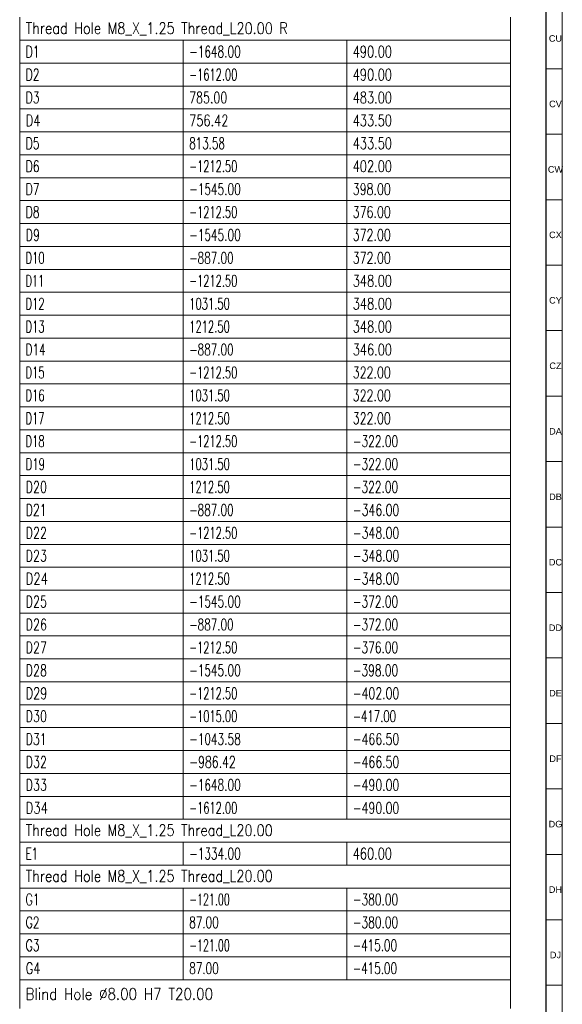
# Model space of a CAD drawing. Header units: millimetres. Extents: x -34 to 6620, y -230 to 4700.
# Tile 188 of 216: x 6452 to 6618, y 2584 to 2885. Entities that reach past the tile are written whole.
import ezdxf

# ---------------------------------------------------------------- set-up
doc = ezdxf.new("R2010")
doc.units = ezdxf.units.MM
doc.layers.add('1', color=7, linetype='Continuous', true_color=0xffffff)
doc.styles.add('Arial Unicode MS', font='Arial Unicode MS')
doc.styles.add('latin_extended', font='simplex.shx')

# ---------------------------------------------------------------- blocks, each defined once
blk = doc.blocks.new('TabularNote4')
at = {"layer": '1', "color": 163, "linetype": 'Continuous', "lineweight": 18}
for p, q in [((6452.106456, 2885.712114), (6452.106456, 2878.712114)), ((6602.106456, 2885.712114), (6602.106456, 2878.712114)), ((6452.106456, 2878.712114), (6502.106456, 2878.712114)), ((6452.106456, 2878.712114), (6452.106456, 2871.712114)), ((6502.106456, 2878.712114), (6552.106456, 2878.712114)), ((6502.106456, 2878.712114), (6502.106456, 2871.712114)), ((6552.106456, 2878.712114), (6602.106456, 2878.712114)), ((6552.106456, 2878.712114), (6552.106456, 2871.712114)), ((6602.106456, 2878.712114), (6602.106456, 2871.712114)), ((6452.106456, 2871.712114), (6502.106456, 2871.712114)), ((6452.106456, 2871.712114), (6452.106456, 2864.712114)), ((6502.106456, 2871.712114), (6552.106456, 2871.712114)), ((6502.106456, 2871.712114), (6502.106456, 2864.712114)), ((6552.106456, 2871.712114), (6602.106456, 2871.712114)), ((6552.106456, 2871.712114), (6552.106456, 2864.712114)), ((6602.106456, 2871.712114), (6602.106456, 2864.712114)), ((6452.106456, 2864.712114), (6502.106456, 2864.712114)), ((6452.106456, 2864.712114), (6452.106456, 2857.712114)), ((6502.106456, 2864.712114), (6552.106456, 2864.712114)), ((6502.106456, 2864.712114), (6502.106456, 2857.712114)), ((6552.106456, 2864.712114), (6602.106456, 2864.712114)), ((6552.106456, 2864.712114), (6552.106456, 2857.712114)), ((6602.106456, 2864.712114), (6602.106456, 2857.712114)), ((6452.106456, 2857.712114), (6502.106456, 2857.712114)), ((6452.106456, 2857.712114), (6452.106456, 2850.712114)), ((6502.106456, 2857.712114), (6552.106456, 2857.712114)), ((6502.106456, 2857.712114), (6502.106456, 2850.712114)), ((6552.106456, 2857.712114), (6602.106456, 2857.712114)), ((6552.106456, 2857.712114), (6552.106456, 2850.712114)), ((6602.106456, 2857.712114), (6602.106456, 2850.712114)), ((6452.106456, 2850.712114), (6502.106456, 2850.712114)), ((6452.106456, 2850.712114), (6452.106456, 2843.712114)), ((6502.106456, 2850.712114), (6552.106456, 2850.712114)), ((6502.106456, 2850.712114), (6502.106456, 2843.712114)), ((6552.106456, 2850.712114), (6602.106456, 2850.712114)), ((6552.106456, 2850.712114), (6552.106456, 2843.712114)), ((6602.106456, 2850.712114), (6602.106456, 2843.712114)), ((6452.106456, 2843.712114), (6502.106456, 2843.712114)), ((6452.106456, 2843.712114), (6452.106456, 2836.712114)), ((6502.106456, 2843.712114), (6552.106456, 2843.712114)), ((6502.106456, 2843.712114), (6502.106456, 2836.712114)), ((6552.106456, 2843.712114), (6602.106456, 2843.712114)), ((6552.106456, 2843.712114), (6552.106456, 2836.712114)), ((6602.106456, 2843.712114), (6602.106456, 2836.712114)), ((6452.106456, 2836.712114), (6502.106456, 2836.712114)), ((6452.106456, 2836.712114), (6452.106456, 2829.712114)), ((6502.106456, 2836.712114), (6552.106456, 2836.712114)), ((6502.106456, 2836.712114), (6502.106456, 2829.712114)), ((6552.106456, 2836.712114), (6602.106456, 2836.712114)), ((6552.106456, 2836.712114), (6552.106456, 2829.712114)), ((6602.106456, 2836.712114), (6602.106456, 2829.712114)), ((6452.106456, 2829.712114), (6502.106456, 2829.712114)), ((6452.106456, 2829.712114), (6452.106456, 2822.712114)), ((6502.106456, 2829.712114), (6552.106456, 2829.712114)), ((6502.106456, 2829.712114), (6502.106456, 2822.712114)), ((6552.106456, 2829.712114), (6602.106456, 2829.712114)), ((6552.106456, 2829.712114), (6552.106456, 2822.712114)), ((6602.106456, 2829.712114), (6602.106456, 2822.712114)), ((6452.106456, 2822.712114), (6502.106456, 2822.712114)), ((6452.106456, 2822.712114), (6452.106456, 2815.712114)), ((6502.106456, 2822.712114), (6552.106456, 2822.712114)), ((6502.106456, 2822.712114), (6502.106456, 2815.712114)), ((6552.106456, 2822.712114), (6602.106456, 2822.712114)), ((6552.106456, 2822.712114), (6552.106456, 2815.712114)), ((6602.106456, 2822.712114), (6602.106456, 2815.712114)), ((6452.106456, 2815.712114), (6502.106456, 2815.712114)), ((6452.106456, 2815.712114), (6452.106456, 2808.712114)), ((6502.106456, 2815.712114), (6552.106456, 2815.712114)), ((6502.106456, 2815.712114), (6502.106456, 2808.712114)), ((6552.106456, 2815.712114), (6602.106456, 2815.712114)), ((6552.106456, 2815.712114), (6552.106456, 2808.712114)), ((6602.106456, 2815.712114), (6602.106456, 2808.712114)), ((6452.106456, 2808.712114), (6502.106456, 2808.712114)), ((6452.106456, 2808.712114), (6452.106456, 2801.712114)), ((6502.106456, 2808.712114), (6552.106456, 2808.712114)), ((6502.106456, 2808.712114), (6502.106456, 2801.712114)), ((6552.106456, 2808.712114), (6602.106456, 2808.712114)), ((6552.106456, 2808.712114), (6552.106456, 2801.712114)), ((6602.106456, 2808.712114), (6602.106456, 2801.712114)), ((6452.106456, 2801.712114), (6502.106456, 2801.712114)), ((6452.106456, 2801.712114), (6452.106456, 2794.712114)), ((6502.106456, 2801.712114), (6552.106456, 2801.712114)), ((6502.106456, 2801.712114), (6502.106456, 2794.712114)), ((6552.106456, 2801.712114), (6602.106456, 2801.712114)), ((6552.106456, 2801.712114), (6552.106456, 2794.712114)), ((6602.106456, 2801.712114), (6602.106456, 2794.712114)), ((6452.106456, 2794.712114), (6502.106456, 2794.712114)), ((6452.106456, 2794.712114), (6452.106456, 2787.712114)), ((6502.106456, 2794.712114), (6552.106456, 2794.712114)), ((6502.106456, 2794.712114), (6502.106456, 2787.712114)), ((6552.106456, 2794.712114), (6602.106456, 2794.712114)), ((6552.106456, 2794.712114), (6552.106456, 2787.712114)), ((6602.106456, 2794.712114), (6602.106456, 2787.712114)), ((6452.106456, 2787.712114), (6502.106456, 2787.712114)), ((6452.106456, 2787.712114), (6452.106456, 2780.712114)), ((6502.106456, 2787.712114), (6552.106456, 2787.712114)), ((6502.106456, 2787.712114), (6502.106456, 2780.712114)), ((6552.106456, 2787.712114), (6602.106456, 2787.712114)), ((6552.106456, 2787.712114), (6552.106456, 2780.712114)), ((6602.106456, 2787.712114), (6602.106456, 2780.712114)), ((6452.106456, 2780.712114), (6502.106456, 2780.712114)), ((6452.106456, 2780.712114), (6452.106456, 2773.712114)), ((6502.106456, 2780.712114), (6552.106456, 2780.712114)), ((6502.106456, 2780.712114), (6502.106456, 2773.712114)), ((6552.106456, 2780.712114), (6602.106456, 2780.712114)), ((6552.106456, 2780.712114), (6552.106456, 2773.712114)), ((6602.106456, 2780.712114), (6602.106456, 2773.712114)), ((6452.106456, 2773.712114), (6502.106456, 2773.712114)), ((6452.106456, 2773.712114), (6452.106456, 2766.712114)), ((6502.106456, 2773.712114), (6552.106456, 2773.712114)), ((6502.106456, 2773.712114), (6502.106456, 2766.712114)), ((6552.106456, 2773.712114), (6602.106456, 2773.712114)), ((6552.106456, 2773.712114), (6552.106456, 2766.712114)), ((6602.106456, 2773.712114), (6602.106456, 2766.712114)), ((6452.106456, 2766.712114), (6502.106456, 2766.712114)), ((6452.106456, 2766.712114), (6452.106456, 2759.712114)), ((6502.106456, 2766.712114), (6552.106456, 2766.712114)), ((6502.106456, 2766.712114), (6502.106456, 2759.712114)), ((6552.106456, 2766.712114), (6602.106456, 2766.712114)), ((6552.106456, 2766.712114), (6552.106456, 2759.712114)), ((6602.106456, 2766.712114), (6602.106456, 2759.712114)), ((6452.106456, 2759.712114), (6502.106456, 2759.712114)), ((6452.106456, 2759.712114), (6452.106456, 2752.712114)), ((6502.106456, 2759.712114), (6552.106456, 2759.712114)), ((6502.106456, 2759.712114), (6502.106456, 2752.712114)), ((6552.106456, 2759.712114), (6602.106456, 2759.712114)), ((6552.106456, 2759.712114), (6552.106456, 2752.712114)), ((6602.106456, 2759.712114), (6602.106456, 2752.712114)), ((6452.106456, 2752.712114), (6502.106456, 2752.712114)), ((6452.106456, 2752.712114), (6452.106456, 2745.712114)), ((6502.106456, 2752.712114), (6552.106456, 2752.712114)), ((6502.106456, 2752.712114), (6502.106456, 2745.712114)), ((6552.106456, 2752.712114), (6602.106456, 2752.712114)), ((6552.106456, 2752.712114), (6552.106456, 2745.712114)), ((6602.106456, 2752.712114), (6602.106456, 2745.712114)), ((6452.106456, 2745.712114), (6502.106456, 2745.712114)), ((6452.106456, 2745.712114), (6452.106456, 2738.712114)), ((6502.106456, 2745.712114), (6552.106456, 2745.712114)), ((6502.106456, 2745.712114), (6502.106456, 2738.712114)), ((6552.106456, 2745.712114), (6602.106456, 2745.712114)), ((6552.106456, 2745.712114), (6552.106456, 2738.712114)), ((6602.106456, 2745.712114), (6602.106456, 2738.712114)), ((6452.106456, 2738.712114), (6502.106456, 2738.712114)), ((6452.106456, 2738.712114), (6452.106456, 2731.712114)), ((6502.106456, 2738.712114), (6552.106456, 2738.712114)), ((6502.106456, 2738.712114), (6502.106456, 2731.712114)), ((6552.106456, 2738.712114), (6602.106456, 2738.712114)), ((6552.106456, 2738.712114), (6552.106456, 2731.712114)), ((6602.106456, 2738.712114), (6602.106456, 2731.712114)), ((6452.106456, 2731.712114), (6502.106456, 2731.712114)), ((6452.106456, 2731.712114), (6452.106456, 2724.712114)), ((6502.106456, 2731.712114), (6552.106456, 2731.712114)), ((6502.106456, 2731.712114), (6502.106456, 2724.712114)), ((6552.106456, 2731.712114), (6602.106456, 2731.712114)), ((6552.106456, 2731.712114), (6552.106456, 2724.712114)), ((6602.106456, 2731.712114), (6602.106456, 2724.712114)), ((6452.106456, 2724.712114), (6502.106456, 2724.712114)), ((6452.106456, 2724.712114), (6452.106456, 2717.712114)), ((6502.106456, 2724.712114), (6552.106456, 2724.712114)), ((6502.106456, 2724.712114), (6502.106456, 2717.712114)), ((6552.106456, 2724.712114), (6602.106456, 2724.712114)), ((6552.106456, 2724.712114), (6552.106456, 2717.712114)), ((6602.106456, 2724.712114), (6602.106456, 2717.712114)), ((6452.106456, 2717.712114), (6502.106456, 2717.712114)), ((6452.106456, 2717.712114), (6452.106456, 2710.712114)), ((6502.106456, 2717.712114), (6552.106456, 2717.712114)), ((6502.106456, 2717.712114), (6502.106456, 2710.712114)), ((6552.106456, 2717.712114), (6602.106456, 2717.712114)), ((6552.106456, 2717.712114), (6552.106456, 2710.712114)), ((6602.106456, 2717.712114), (6602.106456, 2710.712114)), ((6452.106456, 2710.712114), (6502.106456, 2710.712114)), ((6452.106456, 2710.712114), (6452.106456, 2703.712114)), ((6502.106456, 2710.712114), (6552.106456, 2710.712114)), ((6502.106456, 2710.712114), (6502.106456, 2703.712114)), ((6552.106456, 2710.712114), (6602.106456, 2710.712114)), ((6552.106456, 2710.712114), (6552.106456, 2703.712114)), ((6602.106456, 2710.712114), (6602.106456, 2703.712114)), ((6452.106456, 2703.712114), (6502.106456, 2703.712114)), ((6452.106456, 2703.712114), (6452.106456, 2696.712114)), ((6502.106456, 2703.712114), (6552.106456, 2703.712114)), ((6502.106456, 2703.712114), (6502.106456, 2696.712114)), ((6552.106456, 2703.712114), (6602.106456, 2703.712114)), ((6552.106456, 2703.712114), (6552.106456, 2696.712114)), ((6602.106456, 2703.712114), (6602.106456, 2696.712114)), ((6452.106456, 2696.712114), (6502.106456, 2696.712114)), ((6452.106456, 2696.712114), (6452.106456, 2689.712114)), ((6502.106456, 2696.712114), (6552.106456, 2696.712114)), ((6502.106456, 2696.712114), (6502.106456, 2689.712114)), ((6552.106456, 2696.712114), (6602.106456, 2696.712114)), ((6552.106456, 2696.712114), (6552.106456, 2689.712114)), ((6602.106456, 2696.712114), (6602.106456, 2689.712114)), ((6452.106456, 2689.712114), (6502.106456, 2689.712114)), ((6452.106456, 2689.712114), (6452.106456, 2682.712114)), ((6502.106456, 2689.712114), (6552.106456, 2689.712114)), ((6502.106456, 2689.712114), (6502.106456, 2682.712114)), ((6552.106456, 2689.712114), (6602.106456, 2689.712114)), ((6552.106456, 2689.712114), (6552.106456, 2682.712114)), ((6602.106456, 2689.712114), (6602.106456, 2682.712114)), ((6452.106456, 2682.712114), (6502.106456, 2682.712114)), ((6452.106456, 2682.712114), (6452.106456, 2675.712114)), ((6502.106456, 2682.712114), (6552.106456, 2682.712114)), ((6502.106456, 2682.712114), (6502.106456, 2675.712114)), ((6552.106456, 2682.712114), (6602.106456, 2682.712114)), ((6552.106456, 2682.712114), (6552.106456, 2675.712114)), ((6602.106456, 2682.712114), (6602.106456, 2675.712114)), ((6452.106456, 2675.712114), (6502.106456, 2675.712114)), ((6452.106456, 2675.712114), (6452.106456, 2668.712114)), ((6502.106456, 2675.712114), (6552.106456, 2675.712114)), ((6502.106456, 2675.712114), (6502.106456, 2668.712114)), ((6552.106456, 2675.712114), (6602.106456, 2675.712114)), ((6552.106456, 2675.712114), (6552.106456, 2668.712114)), ((6602.106456, 2675.712114), (6602.106456, 2668.712114)), ((6452.106456, 2668.712114), (6502.106456, 2668.712114)), ((6452.106456, 2668.712114), (6452.106456, 2661.712114)), ((6502.106456, 2668.712114), (6552.106456, 2668.712114)), ((6502.106456, 2668.712114), (6502.106456, 2661.712114)), ((6552.106456, 2668.712114), (6602.106456, 2668.712114)), ((6552.106456, 2668.712114), (6552.106456, 2661.712114)), ((6602.106456, 2668.712114), (6602.106456, 2661.712114)), ((6452.106456, 2661.712114), (6502.106456, 2661.712114)), ((6452.106456, 2661.712114), (6452.106456, 2654.712114)), ((6502.106456, 2661.712114), (6552.106456, 2661.712114)), ((6502.106456, 2661.712114), (6502.106456, 2654.712114)), ((6552.106456, 2661.712114), (6602.106456, 2661.712114)), ((6552.106456, 2661.712114), (6552.106456, 2654.712114)), ((6602.106456, 2661.712114), (6602.106456, 2654.712114)), ((6452.106456, 2654.712114), (6502.106456, 2654.712114)), ((6452.106456, 2654.712114), (6452.106456, 2647.712114)), ((6502.106456, 2654.712114), (6552.106456, 2654.712114)), ((6502.106456, 2654.712114), (6502.106456, 2647.712114)), ((6552.106456, 2654.712114), (6602.106456, 2654.712114)), ((6552.106456, 2654.712114), (6552.106456, 2647.712114)), ((6602.106456, 2654.712114), (6602.106456, 2647.712114)), ((6452.106456, 2647.712114), (6502.106456, 2647.712114)), ((6452.106456, 2647.712114), (6452.106456, 2640.712114)), ((6502.106456, 2647.712114), (6552.106456, 2647.712114)), ((6502.106456, 2647.712114), (6502.106456, 2640.712114)), ((6552.106456, 2647.712114), (6602.106456, 2647.712114)), ((6552.106456, 2647.712114), (6552.106456, 2640.712114)), ((6602.106456, 2647.712114), (6602.106456, 2640.712114)), ((6452.106456, 2640.712114), (6502.106456, 2640.712114)), ((6452.106456, 2640.712114), (6452.106456, 2633.712114)), ((6502.106456, 2640.712114), (6552.106456, 2640.712114)), ((6552.106456, 2640.712114), (6602.106456, 2640.712114)), ((6602.106456, 2640.712114), (6602.106456, 2633.712114)), ((6452.106456, 2633.712114), (6502.106456, 2633.712114)), ((6452.106456, 2633.712114), (6452.106456, 2626.712114)), ((6502.106456, 2633.712114), (6552.106456, 2633.712114)), ((6502.106456, 2633.712114), (6502.106456, 2626.712114)), ((6552.106456, 2633.712114), (6602.106456, 2633.712114)), ((6552.106456, 2633.712114), (6552.106456, 2626.712114)), ((6602.106456, 2633.712114), (6602.106456, 2626.712114)), ((6452.106456, 2626.712114), (6502.106456, 2626.712114)), ((6452.106456, 2626.712114), (6452.106456, 2619.712114)), ((6502.106456, 2626.712114), (6552.106456, 2626.712114)), ((6552.106456, 2626.712114), (6602.106456, 2626.712114)), ((6602.106456, 2626.712114), (6602.106456, 2619.712114)), ((6452.106456, 2619.712114), (6502.106456, 2619.712114)), ((6452.106456, 2619.712114), (6452.106456, 2612.712114)), ((6502.106456, 2619.712114), (6552.106456, 2619.712114)), ((6502.106456, 2619.712114), (6502.106456, 2612.712114)), ((6552.106456, 2619.712114), (6602.106456, 2619.712114)), ((6552.106456, 2619.712114), (6552.106456, 2612.712114)), ((6602.106456, 2619.712114), (6602.106456, 2612.712114)), ((6452.106456, 2612.712114), (6502.106456, 2612.712114)), ((6452.106456, 2612.712114), (6452.106456, 2605.712114)), ((6502.106456, 2612.712114), (6552.106456, 2612.712114)), ((6502.106456, 2612.712114), (6502.106456, 2605.712114)), ((6552.106456, 2612.712114), (6602.106456, 2612.712114)), ((6552.106456, 2612.712114), (6552.106456, 2605.712114)), ((6602.106456, 2612.712114), (6602.106456, 2605.712114)), ((6452.106456, 2605.712114), (6502.106456, 2605.712114)), ((6452.106456, 2605.712114), (6452.106456, 2598.712114)), ((6502.106456, 2605.712114), (6552.106456, 2605.712114)), ((6502.106456, 2605.712114), (6502.106456, 2598.712114)), ((6552.106456, 2605.712114), (6602.106456, 2605.712114)), ((6552.106456, 2605.712114), (6552.106456, 2598.712114)), ((6602.106456, 2605.712114), (6602.106456, 2598.712114)), ((6452.106456, 2598.712114), (6502.106456, 2598.712114)), ((6452.106456, 2598.712114), (6452.106456, 2591.712114)), ((6502.106456, 2598.712114), (6552.106456, 2598.712114)), ((6502.106456, 2598.712114), (6502.106456, 2591.712114)), ((6552.106456, 2598.712114), (6602.106456, 2598.712114)), ((6552.106456, 2598.712114), (6552.106456, 2591.712114)), ((6602.106456, 2598.712114), (6602.106456, 2591.712114)), ((6452.106456, 2591.712114), (6502.106456, 2591.712114)), ((6452.106456, 2591.712114), (6452.106456, 2582.962114)), ((6502.106456, 2591.712114), (6552.106456, 2591.712114)), ((6552.106456, 2591.712114), (6602.106456, 2591.712114)), ((6602.106456, 2591.712114), (6602.106456, 2582.962114))]:
    blk.add_line(p, q, dxfattribs=at)
at = {"layer": '1', "color": 2, "linetype": 'Continuous', "lineweight": 13, "char_height": 3.5, "attachment_point": 4, "line_spacing_factor": 0.963855, "style": 'latin_extended'}
for s, insert in [('\\W0.8233;Thread Hole M8_X_1.25 Thread_L20.00 R', (6453.923956, 2882.212114)), ('\\W0.6870;D1', (6453.923956, 2875.212114)), ('\\W0.6734;-1648.00', (6503.923956, 2875.212114)), ('\\W0.7268;490.00', (6553.923956, 2875.212114)), ('\\W0.6994;D2', (6453.923956, 2868.212114)), ('\\W0.6284;-1612.00', (6503.923956, 2868.212114)), ('\\W0.7268;490.00', (6553.923956, 2868.212114)), ('\\W0.6994;D3', (6453.923956, 2861.212114)), ('\\W0.7053;785.00', (6503.923956, 2861.212114)), ('\\W0.7268;483.00', (6553.923956, 2861.212114)), ('\\W0.7404;D4', (6453.923956, 2854.212114)), ('\\W0.7268;756.42', (6503.923956, 2854.212114)), ('\\W0.7268;433.50', (6553.923956, 2854.212114)), ('\\W0.6994;D5', (6453.923956, 2847.212114)), ('\\W0.6624;813.58', (6503.923956, 2847.212114)), ('\\W0.7268;433.50', (6553.923956, 2847.212114)), ('\\W0.6994;D6', (6453.923956, 2840.212114)), ('\\W0.6284;-1212.50', (6503.923956, 2840.212114)), ('\\W0.7268;402.00', (6553.923956, 2840.212114)), ('\\W0.6994;D7', (6453.923956, 2833.212114)), ('\\W0.6734;-1545.00', (6503.923956, 2833.212114)), ('\\W0.7053;398.00', (6553.923956, 2833.212114)), ('\\W0.6994;D8', (6453.923956, 2826.212114)), ('\\W0.6284;-1212.50', (6503.923956, 2826.212114)), ('\\W0.7053;376.00', (6553.923956, 2826.212114)), ('\\W0.7183;D9', (6453.923956, 2819.212114)), ('\\W0.6734;-1545.00', (6503.923956, 2819.212114)), ('\\W0.7053;372.00', (6553.923956, 2819.212114)), ('\\W0.6336;D10', (6453.923956, 2812.212114)), ('\\W0.6661;-887.00', (6503.923956, 2812.212114)), ('\\W0.7053;372.00', (6553.923956, 2812.212114)), ('\\W0.6184;D11', (6453.923956, 2805.212114)), ('\\W0.6284;-1212.50', (6503.923956, 2805.212114)), ('\\W0.7268;348.00', (6553.923956, 2805.212114)), ('\\W0.6336;D12', (6453.923956, 2798.212114)), ('\\W0.6382;1031.50', (6503.923956, 2798.212114)), ('\\W0.7268;348.00', (6553.923956, 2798.212114)), ('\\W0.6336;D13', (6453.923956, 2791.212114)), ('\\W0.6382;1212.50', (6503.923956, 2791.212114)), ('\\W0.7268;348.00', (6553.923956, 2791.212114)), ('\\W0.6674;D14', (6453.923956, 2784.212114)), ('\\W0.6661;-887.00', (6503.923956, 2784.212114)), ('\\W0.7268;346.00', (6553.923956, 2784.212114)), ('\\W0.6336;D15', (6453.923956, 2777.212114)), ('\\W0.6284;-1212.50', (6503.923956, 2777.212114)), ('\\W0.7053;322.00', (6553.923956, 2777.212114)), ('\\W0.6336;D16', (6453.923956, 2770.212114)), ('\\W0.6382;1031.50', (6503.923956, 2770.212114)), ('\\W0.7053;322.00', (6553.923956, 2770.212114)), ('\\W0.6336;D17', (6453.923956, 2763.212114)), ('\\W0.6382;1212.50', (6503.923956, 2763.212114)), ('\\W0.7053;322.00', (6553.923956, 2763.212114)), ('\\W0.6336;D18', (6453.923956, 2756.212114)), ('\\W0.6284;-1212.50', (6503.923956, 2756.212114)), ('\\W0.6809;-322.00', (6553.923956, 2756.212114)), ('\\W0.6447;D19', (6453.923956, 2749.212114)), ('\\W0.6382;1031.50', (6503.923956, 2749.212114)), ('\\W0.6809;-322.00', (6553.923956, 2749.212114)), ('\\W0.7128;D20', (6453.923956, 2742.212114)), ('\\W0.6382;1212.50', (6503.923956, 2742.212114)), ('\\W0.6809;-322.00', (6553.923956, 2742.212114)), ('\\W0.7067;D21', (6453.923956, 2735.212114)), ('\\W0.6661;-887.00', (6503.923956, 2735.212114)), ('\\W0.6982;-346.00', (6553.923956, 2735.212114)), ('\\W0.7128;D22', (6453.923956, 2728.212114)), ('\\W0.6284;-1212.50', (6503.923956, 2728.212114)), ('\\W0.6982;-348.00', (6553.923956, 2728.212114)), ('\\W0.7128;D23', (6453.923956, 2721.212114)), ('\\W0.6382;1031.50', (6503.923956, 2721.212114)), ('\\W0.6982;-348.00', (6553.923956, 2721.212114)), ('\\W0.7452;D24', (6453.923956, 2714.212114)), ('\\W0.6382;1212.50', (6503.923956, 2714.212114)), ('\\W0.6982;-348.00', (6553.923956, 2714.212114)), ('\\W0.7128;D25', (6453.923956, 2707.212114)), ('\\W0.6734;-1545.00', (6503.923956, 2707.212114)), ('\\W0.6809;-372.00', (6553.923956, 2707.212114)), ('\\W0.7128;D26', (6453.923956, 2700.212114)), ('\\W0.6661;-887.00', (6503.923956, 2700.212114)), ('\\W0.6809;-372.00', (6553.923956, 2700.212114)), ('\\W0.7128;D27', (6453.923956, 2693.212114)), ('\\W0.6284;-1212.50', (6503.923956, 2693.212114)), ('\\W0.6809;-376.00', (6553.923956, 2693.212114)), ('\\W0.7128;D28', (6453.923956, 2686.212114)), ('\\W0.6734;-1545.00', (6503.923956, 2686.212114)), ('\\W0.6809;-398.00', (6553.923956, 2686.212114)), ('\\W0.7253;D29', (6453.923956, 2679.212114)), ('\\W0.6284;-1212.50', (6503.923956, 2679.212114)), ('\\W0.6982;-402.00', (6553.923956, 2679.212114)), ('\\W0.7128;D30', (6453.923956, 2672.212114)), ('\\W0.6284;-1015.00', (6503.923956, 2672.212114)), ('\\W0.6488;-417.00', (6553.923956, 2672.212114)), ('\\W0.7067;D31', (6453.923956, 2665.212114)), ('\\W0.6734;-1043.58', (6503.923956, 2665.212114)), ('\\W0.6982;-466.50', (6553.923956, 2665.212114)), ('\\W0.7128;D32', (6453.923956, 2658.212114)), ('\\W0.6982;-986.42', (6503.923956, 2658.212114)), ('\\W0.6982;-466.50', (6553.923956, 2658.212114)), ('\\W0.7128;D33', (6453.923956, 2651.212114)), ('\\W0.6734;-1648.00', (6503.923956, 2651.212114)), ('\\W0.6982;-490.00', (6553.923956, 2651.212114)), ('\\W0.7452;D34', (6453.923956, 2644.212114)), ('\\W0.6284;-1612.00', (6503.923956, 2644.212114)), ('\\W0.6982;-490.00', (6553.923956, 2644.212114)), ('\\W0.8229;Thread Hole M8_X_1.25 Thread_L20.00', (6453.923956, 2637.212114)), ('\\W0.6453;E1', (6453.923956, 2630.212114)), ('\\W0.6734;-1334.00', (6503.923956, 2630.212114)), ('\\W0.7268;460.00', (6553.923956, 2630.212114)), ('\\W0.8229;Thread Hole M8_X_1.25 Thread_L20.00', (6453.923956, 2623.212114)), ('\\W0.6870;G1', (6453.923956, 2616.212114)), ('\\W0.6094;-121.00', (6503.923956, 2616.212114)), ('\\W0.6809;-380.00', (6553.923956, 2616.212114)), ('\\W0.6994;G2', (6453.923956, 2609.212114)), ('\\W0.6713;87.00', (6503.923956, 2609.212114)), ('\\W0.6809;-380.00', (6553.923956, 2609.212114)), ('\\W0.6994;G3', (6453.923956, 2602.212114)), ('\\W0.6094;-121.00', (6503.923956, 2602.212114)), ('\\W0.6637;-415.00', (6553.923956, 2602.212114)), ('\\W0.7404;G4', (6453.923956, 2595.212114)), ('\\W0.6713;87.00', (6503.923956, 2595.212114)), ('\\W0.6637;-415.00', (6553.923956, 2595.212114)), ('\\W0.8603;Blind Hole %%c8.00 H7 T20.00', (6453.923956, 2587.337114))]:
    blk.add_mtext(s, dxfattribs=dict(at, insert=insert))
blk = doc.blocks.new('TabularNote6')
at = {"layer": '1', "color": 163, "linetype": 'Continuous', "lineweight": 18}
for p, q in [((6452.106456, 2885.712114), (6452.106456, 2878.712114)), ((6602.106456, 2885.712114), (6602.106456, 2878.712114)), ((6452.106456, 2878.712114), (6502.106456, 2878.712114)), ((6452.106456, 2878.712114), (6452.106456, 2871.712114)), ((6502.106456, 2878.712114), (6552.106456, 2878.712114)), ((6502.106456, 2878.712114), (6502.106456, 2871.712114)), ((6552.106456, 2878.712114), (6602.106456, 2878.712114)), ((6552.106456, 2878.712114), (6552.106456, 2871.712114)), ((6602.106456, 2878.712114), (6602.106456, 2871.712114)), ((6452.106456, 2871.712114), (6502.106456, 2871.712114)), ((6452.106456, 2871.712114), (6452.106456, 2864.712114)), ((6502.106456, 2871.712114), (6552.106456, 2871.712114)), ((6502.106456, 2871.712114), (6502.106456, 2864.712114)), ((6552.106456, 2871.712114), (6602.106456, 2871.712114)), ((6552.106456, 2871.712114), (6552.106456, 2864.712114)), ((6602.106456, 2871.712114), (6602.106456, 2864.712114)), ((6452.106456, 2864.712114), (6502.106456, 2864.712114)), ((6452.106456, 2864.712114), (6452.106456, 2857.712114)), ((6502.106456, 2864.712114), (6552.106456, 2864.712114)), ((6502.106456, 2864.712114), (6502.106456, 2857.712114)), ((6552.106456, 2864.712114), (6602.106456, 2864.712114)), ((6552.106456, 2864.712114), (6552.106456, 2857.712114)), ((6602.106456, 2864.712114), (6602.106456, 2857.712114)), ((6452.106456, 2857.712114), (6502.106456, 2857.712114)), ((6452.106456, 2857.712114), (6452.106456, 2850.712114)), ((6502.106456, 2857.712114), (6552.106456, 2857.712114)), ((6502.106456, 2857.712114), (6502.106456, 2850.712114)), ((6552.106456, 2857.712114), (6602.106456, 2857.712114)), ((6552.106456, 2857.712114), (6552.106456, 2850.712114)), ((6602.106456, 2857.712114), (6602.106456, 2850.712114)), ((6452.106456, 2850.712114), (6502.106456, 2850.712114)), ((6452.106456, 2850.712114), (6452.106456, 2843.712114)), ((6502.106456, 2850.712114), (6552.106456, 2850.712114)), ((6502.106456, 2850.712114), (6502.106456, 2843.712114)), ((6552.106456, 2850.712114), (6602.106456, 2850.712114)), ((6552.106456, 2850.712114), (6552.106456, 2843.712114)), ((6602.106456, 2850.712114), (6602.106456, 2843.712114)), ((6452.106456, 2843.712114), (6502.106456, 2843.712114)), ((6452.106456, 2843.712114), (6452.106456, 2836.712114)), ((6502.106456, 2843.712114), (6552.106456, 2843.712114)), ((6502.106456, 2843.712114), (6502.106456, 2836.712114)), ((6552.106456, 2843.712114), (6602.106456, 2843.712114)), ((6552.106456, 2843.712114), (6552.106456, 2836.712114)), ((6602.106456, 2843.712114), (6602.106456, 2836.712114)), ((6452.106456, 2836.712114), (6502.106456, 2836.712114)), ((6452.106456, 2836.712114), (6452.106456, 2829.712114)), ((6502.106456, 2836.712114), (6552.106456, 2836.712114)), ((6502.106456, 2836.712114), (6502.106456, 2829.712114)), ((6552.106456, 2836.712114), (6602.106456, 2836.712114)), ((6552.106456, 2836.712114), (6552.106456, 2829.712114)), ((6602.106456, 2836.712114), (6602.106456, 2829.712114)), ((6452.106456, 2829.712114), (6502.106456, 2829.712114)), ((6452.106456, 2829.712114), (6452.106456, 2822.712114)), ((6502.106456, 2829.712114), (6552.106456, 2829.712114)), ((6502.106456, 2829.712114), (6502.106456, 2822.712114)), ((6552.106456, 2829.712114), (6602.106456, 2829.712114)), ((6552.106456, 2829.712114), (6552.106456, 2822.712114)), ((6602.106456, 2829.712114), (6602.106456, 2822.712114)), ((6452.106456, 2822.712114), (6502.106456, 2822.712114)), ((6452.106456, 2822.712114), (6452.106456, 2815.712114)), ((6502.106456, 2822.712114), (6552.106456, 2822.712114)), ((6502.106456, 2822.712114), (6502.106456, 2815.712114)), ((6552.106456, 2822.712114), (6602.106456, 2822.712114)), ((6552.106456, 2822.712114), (6552.106456, 2815.712114)), ((6602.106456, 2822.712114), (6602.106456, 2815.712114)), ((6452.106456, 2815.712114), (6502.106456, 2815.712114)), ((6452.106456, 2815.712114), (6452.106456, 2808.712114)), ((6502.106456, 2815.712114), (6552.106456, 2815.712114)), ((6502.106456, 2815.712114), (6502.106456, 2808.712114)), ((6552.106456, 2815.712114), (6602.106456, 2815.712114)), ((6552.106456, 2815.712114), (6552.106456, 2808.712114)), ((6602.106456, 2815.712114), (6602.106456, 2808.712114)), ((6452.106456, 2808.712114), (6502.106456, 2808.712114)), ((6452.106456, 2808.712114), (6452.106456, 2801.712114)), ((6502.106456, 2808.712114), (6552.106456, 2808.712114)), ((6502.106456, 2808.712114), (6502.106456, 2801.712114)), ((6552.106456, 2808.712114), (6602.106456, 2808.712114)), ((6552.106456, 2808.712114), (6552.106456, 2801.712114)), ((6602.106456, 2808.712114), (6602.106456, 2801.712114)), ((6452.106456, 2801.712114), (6502.106456, 2801.712114)), ((6452.106456, 2801.712114), (6452.106456, 2794.712114)), ((6502.106456, 2801.712114), (6552.106456, 2801.712114)), ((6502.106456, 2801.712114), (6502.106456, 2794.712114)), ((6552.106456, 2801.712114), (6602.106456, 2801.712114)), ((6552.106456, 2801.712114), (6552.106456, 2794.712114)), ((6602.106456, 2801.712114), (6602.106456, 2794.712114)), ((6452.106456, 2794.712114), (6502.106456, 2794.712114)), ((6452.106456, 2794.712114), (6452.106456, 2787.712114)), ((6502.106456, 2794.712114), (6552.106456, 2794.712114)), ((6502.106456, 2794.712114), (6502.106456, 2787.712114)), ((6552.106456, 2794.712114), (6602.106456, 2794.712114)), ((6552.106456, 2794.712114), (6552.106456, 2787.712114)), ((6602.106456, 2794.712114), (6602.106456, 2787.712114)), ((6452.106456, 2787.712114), (6502.106456, 2787.712114)), ((6452.106456, 2787.712114), (6452.106456, 2780.712114)), ((6502.106456, 2787.712114), (6552.106456, 2787.712114)), ((6502.106456, 2787.712114), (6502.106456, 2780.712114)), ((6552.106456, 2787.712114), (6602.106456, 2787.712114)), ((6552.106456, 2787.712114), (6552.106456, 2780.712114)), ((6602.106456, 2787.712114), (6602.106456, 2780.712114)), ((6452.106456, 2780.712114), (6502.106456, 2780.712114)), ((6452.106456, 2780.712114), (6452.106456, 2773.712114)), ((6502.106456, 2780.712114), (6552.106456, 2780.712114)), ((6502.106456, 2780.712114), (6502.106456, 2773.712114)), ((6552.106456, 2780.712114), (6602.106456, 2780.712114)), ((6552.106456, 2780.712114), (6552.106456, 2773.712114)), ((6602.106456, 2780.712114), (6602.106456, 2773.712114)), ((6452.106456, 2773.712114), (6502.106456, 2773.712114)), ((6452.106456, 2773.712114), (6452.106456, 2766.712114)), ((6502.106456, 2773.712114), (6552.106456, 2773.712114)), ((6502.106456, 2773.712114), (6502.106456, 2766.712114)), ((6552.106456, 2773.712114), (6602.106456, 2773.712114)), ((6552.106456, 2773.712114), (6552.106456, 2766.712114)), ((6602.106456, 2773.712114), (6602.106456, 2766.712114)), ((6452.106456, 2766.712114), (6502.106456, 2766.712114)), ((6452.106456, 2766.712114), (6452.106456, 2759.712114)), ((6502.106456, 2766.712114), (6552.106456, 2766.712114)), ((6502.106456, 2766.712114), (6502.106456, 2759.712114)), ((6552.106456, 2766.712114), (6602.106456, 2766.712114)), ((6552.106456, 2766.712114), (6552.106456, 2759.712114)), ((6602.106456, 2766.712114), (6602.106456, 2759.712114)), ((6452.106456, 2759.712114), (6502.106456, 2759.712114)), ((6452.106456, 2759.712114), (6452.106456, 2752.712114)), ((6502.106456, 2759.712114), (6552.106456, 2759.712114)), ((6502.106456, 2759.712114), (6502.106456, 2752.712114)), ((6552.106456, 2759.712114), (6602.106456, 2759.712114)), ((6552.106456, 2759.712114), (6552.106456, 2752.712114)), ((6602.106456, 2759.712114), (6602.106456, 2752.712114)), ((6452.106456, 2752.712114), (6502.106456, 2752.712114)), ((6452.106456, 2752.712114), (6452.106456, 2745.712114)), ((6502.106456, 2752.712114), (6552.106456, 2752.712114)), ((6502.106456, 2752.712114), (6502.106456, 2745.712114)), ((6552.106456, 2752.712114), (6602.106456, 2752.712114)), ((6552.106456, 2752.712114), (6552.106456, 2745.712114)), ((6602.106456, 2752.712114), (6602.106456, 2745.712114)), ((6452.106456, 2745.712114), (6502.106456, 2745.712114)), ((6452.106456, 2745.712114), (6452.106456, 2738.712114)), ((6502.106456, 2745.712114), (6552.106456, 2745.712114)), ((6502.106456, 2745.712114), (6502.106456, 2738.712114)), ((6552.106456, 2745.712114), (6602.106456, 2745.712114)), ((6552.106456, 2745.712114), (6552.106456, 2738.712114)), ((6602.106456, 2745.712114), (6602.106456, 2738.712114)), ((6452.106456, 2738.712114), (6502.106456, 2738.712114)), ((6452.106456, 2738.712114), (6452.106456, 2731.712114)), ((6502.106456, 2738.712114), (6552.106456, 2738.712114)), ((6502.106456, 2738.712114), (6502.106456, 2731.712114)), ((6552.106456, 2738.712114), (6602.106456, 2738.712114)), ((6552.106456, 2738.712114), (6552.106456, 2731.712114)), ((6602.106456, 2738.712114), (6602.106456, 2731.712114)), ((6452.106456, 2731.712114), (6502.106456, 2731.712114)), ((6452.106456, 2731.712114), (6452.106456, 2724.712114)), ((6502.106456, 2731.712114), (6552.106456, 2731.712114)), ((6502.106456, 2731.712114), (6502.106456, 2724.712114)), ((6552.106456, 2731.712114), (6602.106456, 2731.712114)), ((6552.106456, 2731.712114), (6552.106456, 2724.712114)), ((6602.106456, 2731.712114), (6602.106456, 2724.712114)), ((6452.106456, 2724.712114), (6502.106456, 2724.712114)), ((6452.106456, 2724.712114), (6452.106456, 2717.712114)), ((6502.106456, 2724.712114), (6552.106456, 2724.712114)), ((6502.106456, 2724.712114), (6502.106456, 2717.712114)), ((6552.106456, 2724.712114), (6602.106456, 2724.712114)), ((6552.106456, 2724.712114), (6552.106456, 2717.712114)), ((6602.106456, 2724.712114), (6602.106456, 2717.712114)), ((6452.106456, 2717.712114), (6502.106456, 2717.712114)), ((6452.106456, 2717.712114), (6452.106456, 2710.712114)), ((6502.106456, 2717.712114), (6552.106456, 2717.712114)), ((6502.106456, 2717.712114), (6502.106456, 2710.712114)), ((6552.106456, 2717.712114), (6602.106456, 2717.712114)), ((6552.106456, 2717.712114), (6552.106456, 2710.712114)), ((6602.106456, 2717.712114), (6602.106456, 2710.712114)), ((6452.106456, 2710.712114), (6502.106456, 2710.712114)), ((6452.106456, 2710.712114), (6452.106456, 2703.712114)), ((6502.106456, 2710.712114), (6552.106456, 2710.712114)), ((6502.106456, 2710.712114), (6502.106456, 2703.712114)), ((6552.106456, 2710.712114), (6602.106456, 2710.712114)), ((6552.106456, 2710.712114), (6552.106456, 2703.712114)), ((6602.106456, 2710.712114), (6602.106456, 2703.712114)), ((6452.106456, 2703.712114), (6502.106456, 2703.712114)), ((6452.106456, 2703.712114), (6452.106456, 2696.712114)), ((6502.106456, 2703.712114), (6552.106456, 2703.712114)), ((6502.106456, 2703.712114), (6502.106456, 2696.712114)), ((6552.106456, 2703.712114), (6602.106456, 2703.712114)), ((6552.106456, 2703.712114), (6552.106456, 2696.712114)), ((6602.106456, 2703.712114), (6602.106456, 2696.712114)), ((6452.106456, 2696.712114), (6502.106456, 2696.712114)), ((6452.106456, 2696.712114), (6452.106456, 2689.712114)), ((6502.106456, 2696.712114), (6552.106456, 2696.712114)), ((6502.106456, 2696.712114), (6502.106456, 2689.712114)), ((6552.106456, 2696.712114), (6602.106456, 2696.712114)), ((6552.106456, 2696.712114), (6552.106456, 2689.712114)), ((6602.106456, 2696.712114), (6602.106456, 2689.712114)), ((6452.106456, 2689.712114), (6502.106456, 2689.712114)), ((6452.106456, 2689.712114), (6452.106456, 2682.712114)), ((6502.106456, 2689.712114), (6552.106456, 2689.712114)), ((6502.106456, 2689.712114), (6502.106456, 2682.712114)), ((6552.106456, 2689.712114), (6602.106456, 2689.712114)), ((6552.106456, 2689.712114), (6552.106456, 2682.712114)), ((6602.106456, 2689.712114), (6602.106456, 2682.712114)), ((6452.106456, 2682.712114), (6502.106456, 2682.712114)), ((6452.106456, 2682.712114), (6452.106456, 2675.712114)), ((6502.106456, 2682.712114), (6552.106456, 2682.712114)), ((6502.106456, 2682.712114), (6502.106456, 2675.712114)), ((6552.106456, 2682.712114), (6602.106456, 2682.712114)), ((6552.106456, 2682.712114), (6552.106456, 2675.712114)), ((6602.106456, 2682.712114), (6602.106456, 2675.712114)), ((6452.106456, 2675.712114), (6502.106456, 2675.712114)), ((6452.106456, 2675.712114), (6452.106456, 2668.712114)), ((6502.106456, 2675.712114), (6552.106456, 2675.712114)), ((6502.106456, 2675.712114), (6502.106456, 2668.712114)), ((6552.106456, 2675.712114), (6602.106456, 2675.712114)), ((6552.106456, 2675.712114), (6552.106456, 2668.712114)), ((6602.106456, 2675.712114), (6602.106456, 2668.712114)), ((6452.106456, 2668.712114), (6502.106456, 2668.712114)), ((6452.106456, 2668.712114), (6452.106456, 2661.712114)), ((6502.106456, 2668.712114), (6552.106456, 2668.712114)), ((6502.106456, 2668.712114), (6502.106456, 2661.712114)), ((6552.106456, 2668.712114), (6602.106456, 2668.712114)), ((6552.106456, 2668.712114), (6552.106456, 2661.712114)), ((6602.106456, 2668.712114), (6602.106456, 2661.712114)), ((6452.106456, 2661.712114), (6502.106456, 2661.712114)), ((6452.106456, 2661.712114), (6452.106456, 2654.712114)), ((6502.106456, 2661.712114), (6552.106456, 2661.712114)), ((6502.106456, 2661.712114), (6502.106456, 2654.712114)), ((6552.106456, 2661.712114), (6602.106456, 2661.712114)), ((6552.106456, 2661.712114), (6552.106456, 2654.712114)), ((6602.106456, 2661.712114), (6602.106456, 2654.712114)), ((6452.106456, 2654.712114), (6502.106456, 2654.712114)), ((6452.106456, 2654.712114), (6452.106456, 2647.712114)), ((6502.106456, 2654.712114), (6552.106456, 2654.712114)), ((6502.106456, 2654.712114), (6502.106456, 2647.712114)), ((6552.106456, 2654.712114), (6602.106456, 2654.712114)), ((6552.106456, 2654.712114), (6552.106456, 2647.712114)), ((6602.106456, 2654.712114), (6602.106456, 2647.712114)), ((6452.106456, 2647.712114), (6502.106456, 2647.712114)), ((6452.106456, 2647.712114), (6452.106456, 2640.712114)), ((6502.106456, 2647.712114), (6552.106456, 2647.712114)), ((6502.106456, 2647.712114), (6502.106456, 2640.712114)), ((6552.106456, 2647.712114), (6602.106456, 2647.712114)), ((6552.106456, 2647.712114), (6552.106456, 2640.712114)), ((6602.106456, 2647.712114), (6602.106456, 2640.712114)), ((6452.106456, 2640.712114), (6502.106456, 2640.712114)), ((6452.106456, 2640.712114), (6452.106456, 2633.712114)), ((6502.106456, 2640.712114), (6552.106456, 2640.712114)), ((6552.106456, 2640.712114), (6602.106456, 2640.712114)), ((6602.106456, 2640.712114), (6602.106456, 2633.712114)), ((6452.106456, 2633.712114), (6502.106456, 2633.712114)), ((6452.106456, 2633.712114), (6452.106456, 2626.712114)), ((6502.106456, 2633.712114), (6552.106456, 2633.712114)), ((6502.106456, 2633.712114), (6502.106456, 2626.712114)), ((6552.106456, 2633.712114), (6602.106456, 2633.712114)), ((6552.106456, 2633.712114), (6552.106456, 2626.712114)), ((6602.106456, 2633.712114), (6602.106456, 2626.712114)), ((6452.106456, 2626.712114), (6502.106456, 2626.712114)), ((6452.106456, 2626.712114), (6452.106456, 2619.712114)), ((6502.106456, 2626.712114), (6552.106456, 2626.712114)), ((6552.106456, 2626.712114), (6602.106456, 2626.712114)), ((6602.106456, 2626.712114), (6602.106456, 2619.712114)), ((6452.106456, 2619.712114), (6502.106456, 2619.712114)), ((6452.106456, 2619.712114), (6452.106456, 2612.712114)), ((6502.106456, 2619.712114), (6552.106456, 2619.712114)), ((6502.106456, 2619.712114), (6502.106456, 2612.712114)), ((6552.106456, 2619.712114), (6602.106456, 2619.712114)), ((6552.106456, 2619.712114), (6552.106456, 2612.712114)), ((6602.106456, 2619.712114), (6602.106456, 2612.712114)), ((6452.106456, 2612.712114), (6502.106456, 2612.712114)), ((6452.106456, 2612.712114), (6452.106456, 2605.712114)), ((6502.106456, 2612.712114), (6552.106456, 2612.712114)), ((6502.106456, 2612.712114), (6502.106456, 2605.712114)), ((6552.106456, 2612.712114), (6602.106456, 2612.712114)), ((6552.106456, 2612.712114), (6552.106456, 2605.712114)), ((6602.106456, 2612.712114), (6602.106456, 2605.712114)), ((6452.106456, 2605.712114), (6502.106456, 2605.712114)), ((6452.106456, 2605.712114), (6452.106456, 2598.712114)), ((6502.106456, 2605.712114), (6552.106456, 2605.712114)), ((6502.106456, 2605.712114), (6502.106456, 2598.712114)), ((6552.106456, 2605.712114), (6602.106456, 2605.712114)), ((6552.106456, 2605.712114), (6552.106456, 2598.712114)), ((6602.106456, 2605.712114), (6602.106456, 2598.712114)), ((6452.106456, 2598.712114), (6502.106456, 2598.712114)), ((6452.106456, 2598.712114), (6452.106456, 2591.712114)), ((6502.106456, 2598.712114), (6552.106456, 2598.712114)), ((6502.106456, 2598.712114), (6502.106456, 2591.712114)), ((6552.106456, 2598.712114), (6602.106456, 2598.712114)), ((6552.106456, 2598.712114), (6552.106456, 2591.712114)), ((6602.106456, 2598.712114), (6602.106456, 2591.712114)), ((6452.106456, 2591.712114), (6502.106456, 2591.712114)), ((6452.106456, 2591.712114), (6452.106456, 2582.962114)), ((6502.106456, 2591.712114), (6552.106456, 2591.712114)), ((6552.106456, 2591.712114), (6602.106456, 2591.712114)), ((6602.106456, 2591.712114), (6602.106456, 2582.962114))]:
    blk.add_line(p, q, dxfattribs=at)
at = {"layer": '1', "color": 2, "linetype": 'Continuous', "lineweight": 13, "char_height": 3.5, "attachment_point": 4, "line_spacing_factor": 0.963855, "style": 'latin_extended'}
for s, insert in [('\\W0.8233;Thread Hole M8_X_1.25 Thread_L20.00 R', (6453.923956, 2882.212114)), ('\\W0.6870;D1', (6453.923956, 2875.212114)), ('\\W0.6734;-1648.00', (6503.923956, 2875.212114)), ('\\W0.7268;490.00', (6553.923956, 2875.212114)), ('\\W0.6994;D2', (6453.923956, 2868.212114)), ('\\W0.6284;-1612.00', (6503.923956, 2868.212114)), ('\\W0.7268;490.00', (6553.923956, 2868.212114)), ('\\W0.6994;D3', (6453.923956, 2861.212114)), ('\\W0.7053;785.00', (6503.923956, 2861.212114)), ('\\W0.7268;483.00', (6553.923956, 2861.212114)), ('\\W0.7404;D4', (6453.923956, 2854.212114)), ('\\W0.7268;756.42', (6503.923956, 2854.212114)), ('\\W0.7268;433.50', (6553.923956, 2854.212114)), ('\\W0.6994;D5', (6453.923956, 2847.212114)), ('\\W0.6624;813.58', (6503.923956, 2847.212114)), ('\\W0.7268;433.50', (6553.923956, 2847.212114)), ('\\W0.6994;D6', (6453.923956, 2840.212114)), ('\\W0.6284;-1212.50', (6503.923956, 2840.212114)), ('\\W0.7268;402.00', (6553.923956, 2840.212114)), ('\\W0.6994;D7', (6453.923956, 2833.212114)), ('\\W0.6734;-1545.00', (6503.923956, 2833.212114)), ('\\W0.7053;398.00', (6553.923956, 2833.212114)), ('\\W0.6994;D8', (6453.923956, 2826.212114)), ('\\W0.6284;-1212.50', (6503.923956, 2826.212114)), ('\\W0.7053;376.00', (6553.923956, 2826.212114)), ('\\W0.7183;D9', (6453.923956, 2819.212114)), ('\\W0.6734;-1545.00', (6503.923956, 2819.212114)), ('\\W0.7053;372.00', (6553.923956, 2819.212114)), ('\\W0.6336;D10', (6453.923956, 2812.212114)), ('\\W0.6661;-887.00', (6503.923956, 2812.212114)), ('\\W0.7053;372.00', (6553.923956, 2812.212114)), ('\\W0.6184;D11', (6453.923956, 2805.212114)), ('\\W0.6284;-1212.50', (6503.923956, 2805.212114)), ('\\W0.7268;348.00', (6553.923956, 2805.212114)), ('\\W0.6336;D12', (6453.923956, 2798.212114)), ('\\W0.6382;1031.50', (6503.923956, 2798.212114)), ('\\W0.7268;348.00', (6553.923956, 2798.212114)), ('\\W0.6336;D13', (6453.923956, 2791.212114)), ('\\W0.6382;1212.50', (6503.923956, 2791.212114)), ('\\W0.7268;348.00', (6553.923956, 2791.212114)), ('\\W0.6674;D14', (6453.923956, 2784.212114)), ('\\W0.6661;-887.00', (6503.923956, 2784.212114)), ('\\W0.7268;346.00', (6553.923956, 2784.212114)), ('\\W0.6336;D15', (6453.923956, 2777.212114)), ('\\W0.6284;-1212.50', (6503.923956, 2777.212114)), ('\\W0.7053;322.00', (6553.923956, 2777.212114)), ('\\W0.6336;D16', (6453.923956, 2770.212114)), ('\\W0.6382;1031.50', (6503.923956, 2770.212114)), ('\\W0.7053;322.00', (6553.923956, 2770.212114)), ('\\W0.6336;D17', (6453.923956, 2763.212114)), ('\\W0.6382;1212.50', (6503.923956, 2763.212114)), ('\\W0.7053;322.00', (6553.923956, 2763.212114)), ('\\W0.6336;D18', (6453.923956, 2756.212114)), ('\\W0.6284;-1212.50', (6503.923956, 2756.212114)), ('\\W0.6809;-322.00', (6553.923956, 2756.212114)), ('\\W0.6447;D19', (6453.923956, 2749.212114)), ('\\W0.6382;1031.50', (6503.923956, 2749.212114)), ('\\W0.6809;-322.00', (6553.923956, 2749.212114)), ('\\W0.7128;D20', (6453.923956, 2742.212114)), ('\\W0.6382;1212.50', (6503.923956, 2742.212114)), ('\\W0.6809;-322.00', (6553.923956, 2742.212114)), ('\\W0.7067;D21', (6453.923956, 2735.212114)), ('\\W0.6661;-887.00', (6503.923956, 2735.212114)), ('\\W0.6982;-346.00', (6553.923956, 2735.212114)), ('\\W0.7128;D22', (6453.923956, 2728.212114)), ('\\W0.6284;-1212.50', (6503.923956, 2728.212114)), ('\\W0.6982;-348.00', (6553.923956, 2728.212114)), ('\\W0.7128;D23', (6453.923956, 2721.212114)), ('\\W0.6382;1031.50', (6503.923956, 2721.212114)), ('\\W0.6982;-348.00', (6553.923956, 2721.212114)), ('\\W0.7452;D24', (6453.923956, 2714.212114)), ('\\W0.6382;1212.50', (6503.923956, 2714.212114)), ('\\W0.6982;-348.00', (6553.923956, 2714.212114)), ('\\W0.7128;D25', (6453.923956, 2707.212114)), ('\\W0.6734;-1545.00', (6503.923956, 2707.212114)), ('\\W0.6809;-372.00', (6553.923956, 2707.212114)), ('\\W0.7128;D26', (6453.923956, 2700.212114)), ('\\W0.6661;-887.00', (6503.923956, 2700.212114)), ('\\W0.6809;-372.00', (6553.923956, 2700.212114)), ('\\W0.7128;D27', (6453.923956, 2693.212114)), ('\\W0.6284;-1212.50', (6503.923956, 2693.212114)), ('\\W0.6809;-376.00', (6553.923956, 2693.212114)), ('\\W0.7128;D28', (6453.923956, 2686.212114)), ('\\W0.6734;-1545.00', (6503.923956, 2686.212114)), ('\\W0.6809;-398.00', (6553.923956, 2686.212114)), ('\\W0.7253;D29', (6453.923956, 2679.212114)), ('\\W0.6284;-1212.50', (6503.923956, 2679.212114)), ('\\W0.6982;-402.00', (6553.923956, 2679.212114)), ('\\W0.7128;D30', (6453.923956, 2672.212114)), ('\\W0.6284;-1015.00', (6503.923956, 2672.212114)), ('\\W0.6488;-417.00', (6553.923956, 2672.212114)), ('\\W0.7067;D31', (6453.923956, 2665.212114)), ('\\W0.6734;-1043.58', (6503.923956, 2665.212114)), ('\\W0.6982;-466.50', (6553.923956, 2665.212114)), ('\\W0.7128;D32', (6453.923956, 2658.212114)), ('\\W0.6982;-986.42', (6503.923956, 2658.212114)), ('\\W0.6982;-466.50', (6553.923956, 2658.212114)), ('\\W0.7128;D33', (6453.923956, 2651.212114)), ('\\W0.6734;-1648.00', (6503.923956, 2651.212114)), ('\\W0.6982;-490.00', (6553.923956, 2651.212114)), ('\\W0.7452;D34', (6453.923956, 2644.212114)), ('\\W0.6284;-1612.00', (6503.923956, 2644.212114)), ('\\W0.6982;-490.00', (6553.923956, 2644.212114)), ('\\W0.8229;Thread Hole M8_X_1.25 Thread_L20.00', (6453.923956, 2637.212114)), ('\\W0.6453;E1', (6453.923956, 2630.212114)), ('\\W0.6734;-1334.00', (6503.923956, 2630.212114)), ('\\W0.7268;460.00', (6553.923956, 2630.212114)), ('\\W0.8229;Thread Hole M8_X_1.25 Thread_L20.00', (6453.923956, 2623.212114)), ('\\W0.6870;G1', (6453.923956, 2616.212114)), ('\\W0.6094;-121.00', (6503.923956, 2616.212114)), ('\\W0.6809;-380.00', (6553.923956, 2616.212114)), ('\\W0.6994;G2', (6453.923956, 2609.212114)), ('\\W0.6713;87.00', (6503.923956, 2609.212114)), ('\\W0.6809;-380.00', (6553.923956, 2609.212114)), ('\\W0.6994;G3', (6453.923956, 2602.212114)), ('\\W0.6094;-121.00', (6503.923956, 2602.212114)), ('\\W0.6637;-415.00', (6553.923956, 2602.212114)), ('\\W0.7404;G4', (6453.923956, 2595.212114)), ('\\W0.6713;87.00', (6503.923956, 2595.212114)), ('\\W0.6637;-415.00', (6553.923956, 2595.212114)), ('\\W0.8603;Blind Hole %%c8.00 H7 T20.00', (6453.923956, 2587.337114))]:
    blk.add_mtext(s, dxfattribs=dict(at, insert=insert))

msp = doc.modelspace()

# ---------------------------------------------------------------- linework, layer by layer
at = {"layer": '1', "color": 3, "linetype": 'Continuous', "lineweight": 18}
msp.add_line((6618, 4698), (6618, 2), dxfattribs=at)
at = {"layer": '1', "color": 7, "linetype": 'Continuous', "lineweight": 25}
msp.add_line((6613, 4693), (6613, 7), dxfattribs=at)
at = {"layer": '1', "color": 3, "linetype": 'Continuous', "lineweight": 13}
for p, q in [((6613, 2870), (6618, 2870)), ((6613, 2850), (6618, 2850)), ((6613, 2830), (6618, 2830)), ((6613, 2810), (6618, 2810)), ((6613, 2790), (6618, 2790)), ((6613, 2770), (6618, 2770)), ((6613, 2750), (6618, 2750)), ((6613, 2730), (6618, 2730)), ((6613, 2710), (6618, 2710)), ((6613, 2690), (6618, 2690)), ((6613, 2670), (6618, 2670)), ((6613, 2650), (6618, 2650)), ((6613, 2630), (6618, 2630)), ((6613, 2610), (6618, 2610)), ((6613, 2590), (6618, 2590))]:
    msp.add_line(p, q, dxfattribs=at)

# ---------------------------------------------------------------- block references
at = {"layer": '1', "color": 163, "linetype": 'Continuous', "lineweight": 18}
for name in ['TabularNote4', 'TabularNote6']:
    msp.add_blockref(name, (0, 0), dxfattribs=at)

# ---------------------------------------------------------------- texts
at = {"layer": '1', "color": 3, "linetype": 'Continuous', "lineweight": 13, "char_height": 2, "attachment_point": 7, "line_spacing_factor": 1.069626, "style": 'Arial Unicode MS'}
for s, insert in [('\\W1.0000;CU', (6613.882, 2878.226)), ('\\W1.0000;CV', (6613.959, 2858.226)), ('\\W1.0000;CW', (6613.573, 2838.226)), ('\\W1.0000;CX', (6613.959, 2818.226)), ('\\W1.0000;CY', (6613.959, 2798.226)), ('\\W1.0000;CZ', (6614.038, 2778.226)), ('\\W1.0000;DA', (6613.959, 2758.243)), ('\\W1.0000;DB', (6613.959, 2738.243)), ('\\W1.0000;DC', (6613.882, 2718.226)), ('\\W1.0000;DD', (6613.882, 2698.243)), ('\\W1.0000;DE', (6613.959, 2678.243)), ('\\W1.0000;DF', (6614.038, 2658.243)), ('\\W1.0000;DG', (6613.805, 2638.226)), ('\\W1.0000;DH', (6613.882, 2618.243)), ('\\W1.0000;DJ', (6614.193, 2598.243))]:
    msp.add_mtext(s, dxfattribs=dict(at, insert=insert))

doc.saveas('drawing.dxf')
